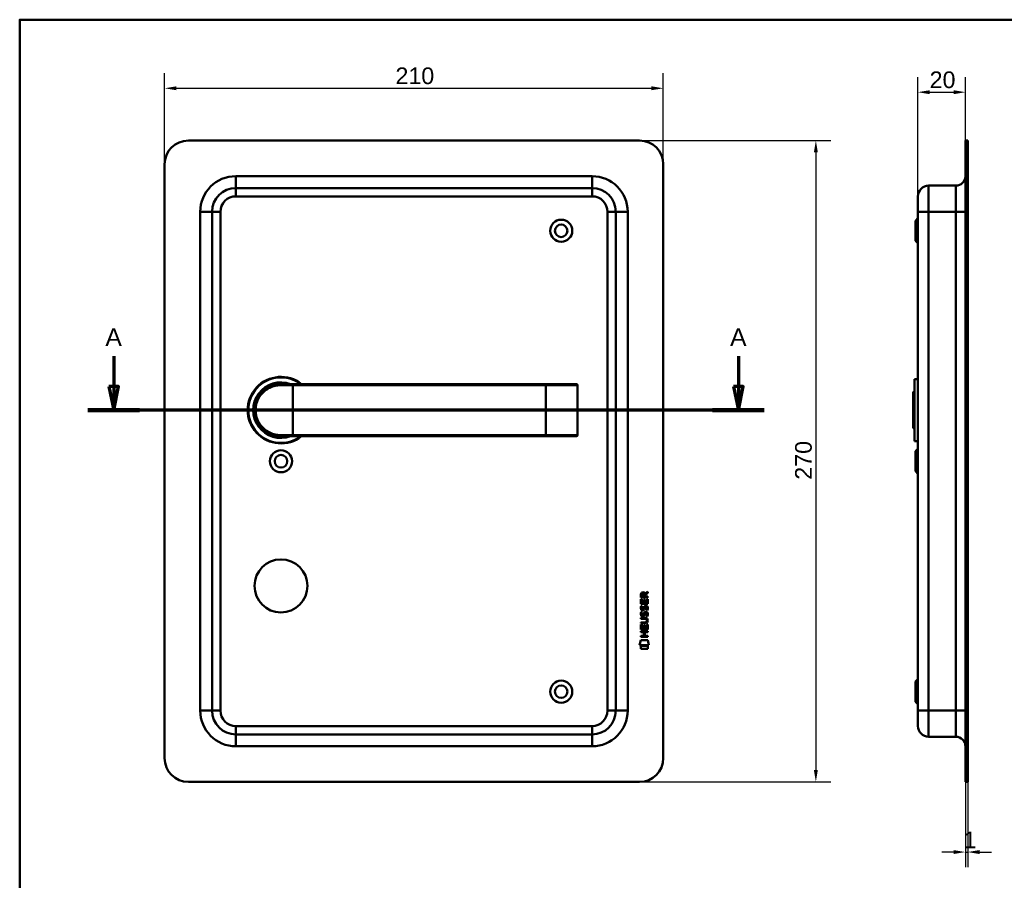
# Model space of a CAD drawing. Header units: millimetres. Extents: x 20 to 833, y 20 to 574.
# Tile 3 of 4: x 20 to 435, y 212 to 574. Entities that reach past the tile are written whole.
import ezdxf

# ---------------------------------------------------------------- set-up
doc = ezdxf.new("R2010")
doc.units = ezdxf.units.MM
doc.header["$LTSCALE"] = 2
for name, color, linetype, lineweight in [('Bemaßungen(DIN)', 7, 'Continuous', 25), ('Schnittansichtslinien(DIN)', 7, 'Continuous', 70), ('Sichtbare Kanten(DIN)', 7, 'Continuous', 50), ('Sichtbare tangentiale Kanten(DIN)', 7, 'Continuous', 50), ('Skizziergeometrie(DIN)', 7, 'Continuous', 50)]:
    doc.layers.add(name, color=color, linetype=linetype, lineweight=lineweight)
doc.styles.add('Aktuell-DINGroßer Text', font='arial.ttf')
doc.styles.add('STANDARD-DIN~0', font='arial.ttf')
doc.dimstyles.new('CAD-LAN', dxfattribs={"dimscale": 2, "dimtxt": 3.5, "dimasz": 2.5, "dimexe": 3.175, "dimexo": 0, "dimgap": 0.8, "dimtad": 1, "dimrnd": 1e-08, "dimtxsty": 'STANDARD-DIN~0', "dimcen": 0.09, "dimdle": 10, "dimclrd": 250, "dimclre": 250, "dimclrt": 250, "dimadec": 0, "dimazin": 2, "dimtfac": 1, "dimtmove": 0, "dimatfit": 3, "dimfxl": 1, "dimtolj": 1, "dimtzin": 0, "dimlwd": 25, "dimlwe": 25, "dimarcsym": 0})

# ---------------------------------------------------------------- blocks, each defined once
blk = doc.blocks.new('Ränder Standardrahmen')
at = {"layer": 'Skizziergeometrie(DIN)', "flags": 128}
blk.add_lwpolyline([(10, 10), (10, 287), (410, 287), (410, 10), (10, 10)], dxfattribs=at)
blk = doc.blocks.new('*D20')
at = {"layer": 'Bemaßungen(DIN)', "color": 250, "linetype": 'Continuous', "lineweight": 25, "true_color": 0x3f3f3f, "transparency": 16777216}
for p, q in [((398.25, 499.64), (398.25, 549.83)), ((418.25, 523.14), (418.25, 549.83)), ((403.25, 543.48), (413.25, 543.48))]:
    blk.add_line(p, q, dxfattribs=at)
at = {"layer": 'Bemaßungen(DIN)', "color": 250, "linetype": 'Continuous', "true_color": 0x3f3f3f, "transparency": 16777216}
for points in [[(403.25, 544.31), (403.25, 542.64), (398.25, 543.48)], [(413.25, 544.31), (413.25, 542.64), (418.25, 543.48)]]:
    blk.add_solid(points, dxfattribs=at)
at = {"layer": 'Defpoints', "color": 0, "linetype": 'Continuous', "transparency": 16777216}
for p in [(418.25, 543.48), (418.25, 523.14), (398.25, 499.64)]:
    blk.add_point(p, dxfattribs=at)
at = {"layer": 'Bemaßungen(DIN)', "color": 250, "linetype": 'Continuous', "lineweight": 25, "true_color": 0x3f3f3f, "transparency": 16777216, "insert": (403.19, 552.22), "char_height": 7, "attachment_point": 1, "style": 'STANDARD-DIN~0'}
blk.add_mtext('\\A1;20', dxfattribs=at)
blk = doc.blocks.new('*D21')
at = {"layer": 'Bemaßungen(DIN)', "color": 250, "linetype": 'Continuous', "lineweight": 25, "true_color": 0x3f3f3f, "transparency": 16777216}
for p, q in [((418.25, 253.14), (418.25, 217.27)), ((419.25, 253.14), (419.25, 217.27)), ((413.25, 223.62), (408.25, 223.62)), ((418.25, 223.62), (419.25, 223.62)), ((424.25, 223.62), (429.25, 223.62))]:
    blk.add_line(p, q, dxfattribs=at)
at = {"layer": 'Bemaßungen(DIN)', "color": 250, "linetype": 'Continuous', "true_color": 0x3f3f3f, "transparency": 16777216}
for points in [[(413.25, 224.45), (413.25, 222.78), (418.25, 223.62)], [(424.25, 224.45), (424.25, 222.78), (419.25, 223.62)]]:
    blk.add_solid(points, dxfattribs=at)
at = {"layer": 'Defpoints', "color": 0, "linetype": 'Continuous', "transparency": 16777216}
for p in [(418.25, 253.14), (419.25, 253.14), (419.25, 223.62)]:
    blk.add_point(p, dxfattribs=at)
at = {"layer": 'Bemaßungen(DIN)', "color": 250, "linetype": 'Continuous', "lineweight": 25, "true_color": 0x3f3f3f, "transparency": 16777216, "insert": (417.46, 232.25), "char_height": 7, "attachment_point": 1, "style": 'STANDARD-DIN~0'}
blk.add_mtext('\\A1;1', dxfattribs=at)
blk = doc.blocks.new('*D22')
at = {"layer": 'Bemaßungen(DIN)', "color": 250, "linetype": 'Continuous', "lineweight": 25, "true_color": 0x3f3f3f, "transparency": 16777216}
for p, q in [((81.03, 513.14), (81.03, 551.49)), ((291.03, 513.14), (291.03, 551.49)), ((86.03, 545.14), (286.03, 545.14))]:
    blk.add_line(p, q, dxfattribs=at)
at = {"layer": 'Bemaßungen(DIN)', "color": 250, "linetype": 'Continuous', "true_color": 0x3f3f3f, "transparency": 16777216}
for points in [[(86.03, 545.97), (86.03, 544.31), (81.03, 545.14)], [(286.03, 545.97), (286.03, 544.31), (291.03, 545.14)]]:
    blk.add_solid(points, dxfattribs=at)
at = {"layer": 'Defpoints', "color": 0, "linetype": 'Continuous', "transparency": 16777216}
for p in [(291.03, 545.14), (81.03, 513.14), (291.03, 513.14)]:
    blk.add_point(p, dxfattribs=at)
at = {"layer": 'Bemaßungen(DIN)', "color": 250, "linetype": 'Continuous', "lineweight": 25, "true_color": 0x3f3f3f, "transparency": 16777216, "insert": (178.25, 553.89), "char_height": 7, "attachment_point": 1, "style": 'STANDARD-DIN~0'}
blk.add_mtext('\\A1;210', dxfattribs=at)
blk = doc.blocks.new('*D23')
at = {"layer": 'Bemaßungen(DIN)', "color": 250, "linetype": 'Continuous', "lineweight": 25, "true_color": 0x3f3f3f, "transparency": 16777216}
for p, q in [((281.03, 523.14), (361.62, 523.14)), ((355.27, 518.14), (355.27, 258.14)), ((281.03, 253.14), (361.62, 253.14))]:
    blk.add_line(p, q, dxfattribs=at)
at = {"layer": 'Bemaßungen(DIN)', "color": 250, "linetype": 'Continuous', "true_color": 0x3f3f3f, "transparency": 16777216}
for points in [[(354.44, 518.14), (356.11, 518.14), (355.27, 523.14)], [(354.44, 258.14), (356.11, 258.14), (355.27, 253.14)]]:
    blk.add_solid(points, dxfattribs=at)
at = {"layer": 'Defpoints', "color": 0, "linetype": 'Continuous', "transparency": 16777216}
for p in [(281.03, 523.14), (281.03, 253.14), (355.27, 253.14)]:
    blk.add_point(p, dxfattribs=at)
at = {"layer": 'Bemaßungen(DIN)', "color": 250, "linetype": 'Continuous', "lineweight": 25, "true_color": 0x3f3f3f, "transparency": 16777216, "insert": (346.53, 380.36), "char_height": 7, "attachment_point": 1, "rotation": 90, "style": 'STANDARD-DIN~0'}
blk.add_mtext('\\A1;270', dxfattribs=at)
blk = doc.blocks.new('2DTransSchnitt0')
at = {"layer": 'Schnittansichtslinien(DIN)', "linetype": 'Continuous'}
for p, q in [((29.79, 216.2), (29.79, 209.82)), ((161.32, 216.2), (161.32, 209.82)), ((28.79, 209.82), (29.79, 204.82)), ((30.79, 209.82), (28.79, 209.82)), ((29.79, 209.82), (29.79, 204.82)), ((29.79, 204.82), (30.79, 209.82)), ((160.32, 209.82), (161.32, 204.82)), ((162.32, 209.82), (160.32, 209.82)), ((161.32, 209.82), (161.32, 204.82)), ((161.32, 204.82), (162.32, 209.82)), ((166.74, 204.82), (24.37, 204.82))]:
    blk.add_line(p, q, dxfattribs=at)
at = {"layer": 'Schnittansichtslinien(DIN)', "linetype": 'Continuous', "lineweight": 140}
for p, q in [((35.21, 204.82), (24.37, 204.82)), ((166.74, 204.82), (155.9, 204.82))]:
    blk.add_line(p, q, dxfattribs=at)
at = {"layer": 'Schnittansichtslinien(DIN)', "linetype": 'Continuous', "flags": 128}
for points in [[(28.79, 209.82), (29.79, 204.82), (30.79, 209.82), (28.79, 209.82)], [(160.32, 209.82), (161.32, 204.82), (162.32, 209.82), (160.32, 209.82)]]:
    blk.add_lwpolyline(points, dxfattribs=at)
at = {"layer": 'Schnittansichtslinien(DIN)'}
for points in [[(28.79, 209.82), (29.79, 204.82), (30.79, 209.82), (28.79, 209.82)], [(160.32, 209.82), (161.32, 204.82), (162.32, 209.82), (160.32, 209.82)]]:
    blk.add_solid(points, dxfattribs=at)
at = {"layer": 'Schnittansichtslinien(DIN)', "char_height": 3.73, "attachment_point": 7, "style": 'Aktuell-DINGroßer Text'}
for insert in [(28.04, 218.32), (159.57, 218.32)]:
    blk.add_mtext('A', dxfattribs=dict(at, insert=insert))

msp = doc.modelspace()

# ---------------------------------------------------------------- linework, layer by layer
at = {"layer": 'Sichtbare Kanten(DIN)'}
for p, q in [((281.026, 523.141), (91.026, 523.141)), ((418.2534, 513.141), (418.2534, 523.141)), ((419.2534, 523.141), (418.2534, 523.141)), ((419.2534, 523.141), (419.2534, 513.141)), ((81.026, 513.141), (81.026, 263.141)), ((291.026, 263.141), (291.026, 513.141)), ((418.2534, 513.141), (418.2534, 263.141)), ((419.2534, 513.141), (419.2534, 263.141)), ((261.026, 503.141), (111.026, 503.141)), ((414.2534, 504.141), (402.7534, 504.141)), ((398.2534, 493.141), (398.2534, 499.641)), ((101.026, 493.141), (101.026, 283.141)), ((271.026, 283.141), (271.026, 493.141)), ((397.2534, 489.391), (398.2534, 490.391)), ((397.2534, 480.891), (397.2534, 489.391)), ((398.2534, 493.141), (398.2534, 283.141)), ((397.2534, 480.891), (398.2534, 479.891)), ((130.026, 420.641), (135.026, 420.641)), ((241.526, 420.641), (135.026, 420.641)), ((254.4002, 420.641), (241.526, 420.641)), ((254.4002, 420.641), (254.4196, 420.641)), ((254.9196, 399.141), (254.9196, 420.141)), ((396.7534, 422.641), (396.7534, 396.641)), ((396.7534, 422.641), (398.2534, 422.641)), ((396.2534, 417.141), (396.7534, 417.641)), ((396.2534, 402.141), (396.2534, 417.141)), ((129.4094, 398.6586), (129.4094, 398.6583)), ((135.026, 398.641), (130.026, 398.641)), ((135.026, 398.641), (241.526, 398.641)), ((241.526, 398.641), (254.4002, 398.641)), ((254.4196, 398.641), (254.4002, 398.641)), ((396.2534, 402.141), (396.7534, 401.641)), ((396.7534, 396.641), (398.2534, 396.641)), ((397.2534, 392.391), (398.2534, 393.391)), ((397.2534, 383.891), (397.2534, 392.391)), ((397.2534, 383.891), (398.2534, 382.891)), ((281.6028, 330.8039), (281.605, 332.1174)), ((281.9533, 332.0734), (281.9526, 331.1852)), ((282.9702, 331.1844), (282.9709, 332.0726)), ((283.2678, 332.4335), (284.4631, 333.2236)), ((283.3206, 332.0346), (283.3199, 331.1841)), ((284.4628, 332.7895), (283.3206, 332.0346)), ((284.4631, 333.2236), (284.4628, 332.7895)), ((281.6006, 328.0737), (281.6022, 330.0779)), ((284.4591, 328.0714), (281.6006, 328.0737)), ((281.6022, 330.0779), (281.9505, 330.0777)), ((284.4612, 330.8017), (281.6028, 330.8039)), ((281.9505, 330.0777), (281.9492, 328.4505)), ((281.9492, 328.4505), (282.8438, 328.4497)), ((281.9526, 331.1852), (282.9702, 331.1844)), ((282.8438, 328.4497), (282.845, 329.8967)), ((282.845, 329.8967), (283.1934, 329.8964)), ((283.1934, 329.8964), (283.1923, 328.4495)), ((283.1923, 328.4495), (284.1109, 328.4487)), ((283.3199, 331.1841), (284.4615, 331.1832)), ((284.1109, 328.4487), (284.1122, 330.0958)), ((284.1122, 330.0958), (284.4607, 330.0955)), ((284.4607, 330.0955), (284.4591, 328.0714)), ((284.4615, 331.1832), (284.4612, 330.8017)), ((281.7703, 324.7533), (282.1089, 324.653)), ((281.7723, 327.2999), (282.111, 327.1995)), ((281.9667, 323.4217), (281.9739, 323.4044)), ((281.9687, 325.9683), (281.9759, 325.951)), ((282.6525, 325.8705), (282.6633, 325.8873)), ((283.6988, 324.4502), (283.6871, 324.4502)), ((283.7008, 326.9968), (283.6891, 326.9968)), ((281.592, 317.336), (281.5936, 319.3402)), ((281.5936, 319.3402), (281.942, 319.34)), ((281.594, 319.9113), (281.5943, 320.2884)), ((283.2397, 319.91), (281.594, 319.9113)), ((281.5943, 320.2884), (283.264, 320.2871)), ((281.5955, 321.8462), (281.5958, 322.2231)), ((283.2652, 321.8448), (281.5955, 321.8462)), ((281.5958, 322.2231), (283.2416, 322.2218)), ((281.942, 319.34), (281.9407, 317.7128)), ((282.6505, 323.324), (282.6613, 323.3408)), ((284.1023, 317.7111), (284.1036, 319.3583)), ((284.1036, 319.3583), (284.4521, 319.358)), ((284.1452, 321.0597), (284.1452, 321.0694)), ((284.4521, 319.358), (284.4505, 317.3337)), ((281.5897, 316.1655), (281.59, 316.5426)), ((282.8328, 316.1645), (281.5897, 316.1655)), ((281.59, 316.5426), (284.4486, 316.5403)), ((284.4505, 317.3337), (281.592, 317.336)), ((281.9407, 317.7128), (282.8353, 317.7121)), ((282.8315, 314.6069), (282.8328, 316.1645)), ((282.8353, 317.7121), (282.8365, 319.159)), ((282.8365, 319.159), (283.1849, 319.1587)), ((283.1849, 319.1587), (283.1838, 317.7118)), ((283.1838, 317.7118), (284.1023, 317.7111)), ((283.1891, 316.1642), (283.1879, 314.6066)), ((284.4483, 316.1632), (283.1891, 316.1642)), ((284.4486, 316.5403), (284.4483, 316.1632)), ((281.0571, 310.6537), (281.5161, 312.7865)), ((281.5161, 312.7865), (284.5223, 312.7841)), ((281.5882, 314.2309), (281.5885, 314.6079)), ((284.4468, 314.2286), (281.5882, 314.2309)), ((281.5885, 314.6079), (282.8315, 314.6069)), ((283.1879, 314.6066), (284.4471, 314.6056)), ((284.4471, 314.6056), (284.4468, 314.2286)), ((284.5223, 312.7841), (284.9722, 310.6506)), ((284.9722, 310.6506), (281.0571, 310.6537)), ((281.5156, 309.2259), (281.5165, 310.3679)), ((284.5125, 309.2235), (281.5156, 309.2259)), ((281.5165, 310.3679), (284.5134, 310.3655)), ((284.5134, 310.3655), (284.5125, 309.2235)), ((397.2534, 295.391), (398.2534, 296.391)), ((397.2534, 286.891), (397.2534, 295.391)), ((397.2534, 286.891), (398.2534, 285.891)), ((398.2534, 276.641), (398.2534, 283.141)), ((111.026, 273.141), (261.026, 273.141)), ((414.2534, 272.141), (402.7534, 272.141)), ((418.2534, 253.141), (418.2534, 263.141)), ((419.2534, 263.141), (419.2534, 253.141)), ((91.026, 253.141), (281.026, 253.141)), ((418.2534, 253.141), (419.2534, 253.141))]:
    msp.add_line(p, q, dxfattribs=at)
for centre, radius in [((248.026, 485.141), 4.65), ((248.026, 485.141), 2.65), ((130.026, 388.141), 4.65), ((130.026, 388.141), 2.65), ((130.026, 335.641), 11.15), ((248.026, 291.141), 4.65), ((248.026, 291.141), 2.65)]:
    msp.add_circle(centre, radius, dxfattribs=at)
for centre, radius, start, end in [((91.026, 513.141), 10, 90, 180), ((281.026, 513.141), 10, 0, 90), ((414.2534, 508.141), 4, 270, 0), ((111.026, 493.141), 10, 90, 180), ((261.026, 493.141), 10, 0, 90), ((402.7534, 499.641), 4.5, 90, 180), ((130.026, 409.641), 14, 51.786789, 308.213211), ((130.026, 409.641), 13.8, 52.854196, 307.145804), ((130.026, 409.641), 11.7, 70.080283, 289.919717), ((130.026, 409.641), 11.6, 71.491372, 288.508628), ((130.026, 409.641), 11.5, 73.042574, 286.957426), ((130.026, 409.641), 11.3, 76.768028, 283.231972), ((254.4196, 420.141), 0.5, 0, 90), ((117.703, 396.9429), 8.678, 20.412638, 20.414747), ((117.7031, 396.9429), 8.6778, 16.402383, 16.412022), ((127.7944, 399.5329), 0.85, 215.584443, 215.773143), ((127.7944, 399.5329), 0.85, 299.326793, 299.470887), ((254.4196, 399.141), 0.5, 270, 0), ((111.026, 283.141), 10, 180, 270), ((261.026, 283.141), 10, 270, 0), ((402.7534, 276.641), 4.5, 180, 270), ((414.2534, 268.141), 4, 0, 90), ((91.026, 263.141), 10, 180, 270), ((281.026, 263.141), 10, 270, 0)]:
    msp.add_arc(centre, radius, start, end, dxfattribs=at)
for centre, major_axis, ratio, start_param, end_param in [((283.1319, 331.3006), (0.9765, -1.2741), 0.51804149, 2.7627686, 3.73551306), ((281.7391, 331.2199), (-1.2419, -1.6396), 0.59949376, 2.73657233, 3.56737986), ((283.3185, 326.7791), (-1.192, -3.5398), 0.22151613, 5.96789791, 6.02703889), ((283.2347, 329.0789), (1.1034, 3.2961), 0.23129477, 2.81246194, 2.87342131), ((282.714, 326.7622), (0.5741, 1.0041), 0.54384094, 2.75343041, 3.21372411), ((282.5941, 325.895), (0.0982, 0.1394), 0.36417157, 4.48449266, 4.7925708), ((283.0404, 322.7656), (-0.838, -1.6403), 0.45945215, 2.83441855, 3.35611135), ((283.0412, 325.3099), (0.8393, 1.6425), 0.45910241, 5.97618772, 6.49757551), ((282.7197, 324.2244), (-0.5826, -1.0124), 0.54160498, 5.89850192, 6.35633323), ((282.592, 323.3484), (-0.0982, -0.1394), 0.36417158, 1.34290001, 1.65097814), ((279.4243, 324.5921), (4.8083, -4.3226), 0.37420137, 5.88811297, 6.60645232), ((279.4204, 317.548), (4.8136, 4.3126), 0.37426609, 5.95992819, 6.67839211), ((260.7121, 340.8966), (23.2662, -20.361), 0.13713392, 6.12750203, 6.40243503)]:
    msp.add_ellipse(centre, major_axis=major_axis, ratio=ratio, start_param=start_param, end_param=end_param, dxfattribs=at)
for points, knots in [([(130.026, 420.641), (128.3691, 420.641), (126.7265, 420.2611), (125.2535, 419.5518), (123.7806, 418.8425), (122.4765, 417.8071), (121.4511, 416.531), (120.4258, 415.2549), (119.6825, 413.7363), (119.3085, 412.1179), (118.9345, 410.4995), (118.9349, 408.7795), (119.3089, 407.1623), (119.683, 405.5451), (120.4255, 404.0277), (121.4506, 402.7517), (122.4758, 401.4757), (123.7798, 400.44), (125.2529, 399.7306), (126.726, 399.0211), (128.3691, 398.641), (130.026, 398.641)], [-3.34328141, -3.34328141, -3.34328141, -3.34328141, -2.86566978, -2.86566978, -2.86566978, -2.38805815, -2.38805815, -2.38805815, -1.91044652, -1.91044652, -1.91044652, -1.43283489, -1.43283489, -1.43283489, -0.95522326, -0.95522326, -0.95522326, -0.47761163, -0.47761163, -0.47761163, 0, 0, 0, 0]), ([(284.1452, 321.0694), (284.1452, 321.1161), (284.1428, 321.163), (284.1266, 321.2984), (284.1042, 321.386), (284.0297, 321.5366), (283.9834, 321.598), (283.8633, 321.7038), (283.7925, 321.7439), (283.5755, 321.8273), (283.4159, 321.8447), (283.2652, 321.8448)], [0, 0, 0, 0, 0.014004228, 0.014004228, 0.040894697, 0.040894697, 0.064390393, 0.064390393, 0.08887549, 0.08887549, 0.134135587, 0.134135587, 0.134135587, 0.134135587])]:
    msp.add_open_spline(points, degree=3, knots=knots, dxfattribs=at)
for points in [[(281.605, 332.1174), (281.6191, 332.559), (281.8511, 333.0211), (282.4641, 333.0206)], [(282.9709, 332.0726), (282.9712, 332.3457), (282.8842, 332.6711), (282.4688, 332.6715)], [(281.6467, 323.2748), (281.5561, 323.5156), (281.5272, 323.7489), (281.5692, 324.0771)], [(281.6487, 325.8214), (281.5582, 326.0621), (281.5293, 326.2954), (281.5712, 326.6237)], [(281.5692, 324.0771), (281.5869, 324.2163), (281.6283, 324.4232), (281.6993, 324.5964)], [(281.5712, 326.6237), (281.589, 326.7629), (281.6304, 326.9698), (281.7013, 327.143)], [(282.208, 325.3607), (281.9846, 325.3937), (281.755, 325.539), (281.6487, 325.8214)], [(281.6993, 324.5964), (281.7187, 324.6459), (281.7702, 324.7533), (281.7703, 324.7533)], [(281.7013, 327.143), (281.7208, 327.1924), (281.7723, 327.2998), (281.7723, 327.2999)], [(281.954, 324.1885), (281.8899, 323.936), (281.8837, 323.7117), (281.9421, 323.4957)], [(281.956, 326.735), (281.8919, 326.4825), (281.8857, 326.2583), (281.9441, 326.0422)], [(282.1089, 324.653), (282.1089, 324.6529), (281.9889, 324.3264), (281.954, 324.1885)], [(282.111, 327.1995), (282.1109, 327.1995), (281.991, 326.8729), (281.956, 326.735)], [(282.1807, 325.7382), (282.3276, 325.6783), (282.516, 325.7141), (282.6213, 325.8287)], [(282.3627, 325.348), (282.2621, 325.3493), (282.2411, 325.3559), (282.208, 325.3607)], [(282.9906, 325.7125), (282.8752, 325.5027), (282.6802, 325.3439), (282.3627, 325.348)], [(282.6613, 323.3408), (282.73, 323.4504), (282.787, 323.6139), (282.8419, 323.8591)], [(282.6633, 325.8873), (282.732, 325.997), (282.789, 326.1605), (282.844, 326.4057)], [(282.8419, 323.8591), (282.926, 324.2269), (283.0282, 324.4383), (283.1693, 324.6057)], [(282.844, 326.4057), (282.928, 326.7735), (283.0303, 326.9848), (283.1713, 327.1523)], [(283.1812, 323.7087), (283.1268, 323.4688), (283.0644, 323.3038), (282.9886, 323.166)], [(283.1833, 326.2552), (283.1288, 326.0154), (283.0664, 325.8504), (282.9906, 325.7125)], [(283.1693, 324.6057), (283.2623, 324.716), (283.3926, 324.7883), (283.5722, 324.8123)], [(283.1713, 327.1523), (283.2643, 327.2626), (283.3946, 327.3349), (283.5742, 327.3589)], [(283.23, 323.9074), (283.2223, 323.8772), (283.182, 323.7111), (283.1812, 323.7087)], [(283.232, 326.4539), (283.2243, 326.4238), (283.1841, 326.2576), (283.1833, 326.2552)], [(283.416, 324.3323), (283.3452, 324.2437), (283.2846, 324.1055), (283.23, 323.9074)], [(283.418, 326.8789), (283.3473, 326.7903), (283.2867, 326.6521), (283.232, 326.4539)], [(283.6871, 324.4502), (283.5654, 324.4503), (283.4902, 324.4176), (283.416, 324.3323)], [(283.6891, 326.9968), (283.5674, 326.9969), (283.4922, 326.9642), (283.418, 326.8789)], [(283.5722, 324.8123), (283.8596, 324.8507), (284.1424, 324.7505), (284.336, 324.434)], [(283.5742, 327.3589), (283.8616, 327.3973), (284.1444, 327.297), (284.338, 326.9805)], [(283.8929, 325.4141), (283.893, 325.4141), (284.0477, 325.6681), (284.1067, 325.9527)], [(284.2616, 325.3273), (284.2412, 325.332), (283.893, 325.414), (283.8929, 325.4141)], [(284.1046, 323.4062), (284.1736, 323.7393), (284.1733, 324.0154), (284.0671, 324.2127)], [(284.1067, 325.9527), (284.1756, 326.2859), (284.1753, 326.5619), (284.0691, 326.7592)], [(284.4843, 323.4991), (284.4544, 323.1681), (284.2963, 322.8384), (284.2595, 322.7807)], [(284.4863, 326.0457), (284.4564, 325.7146), (284.2984, 325.3849), (284.2616, 325.3273)], [(284.336, 324.434), (284.446, 324.2534), (284.4998, 324.0344), (284.4996, 323.7647)], [(284.338, 326.9805), (284.4481, 326.7999), (284.5018, 326.581), (284.5016, 326.3112)], [(284.4996, 323.7647), (284.4995, 323.6798), (284.4928, 323.594), (284.4843, 323.4991)], [(284.5016, 326.3112), (284.5015, 326.2263), (284.4948, 326.1406), (284.4863, 326.0457)], [(282.206, 322.8142), (281.9826, 322.8471), (281.7529, 322.9925), (281.6467, 323.2748)], [(282.1787, 323.1916), (282.3256, 323.1317), (282.514, 323.1675), (282.6193, 323.2821)], [(282.3607, 322.8014), (282.26, 322.8028), (282.239, 322.8093), (282.206, 322.8142)], [(282.9886, 323.166), (282.8732, 322.9561), (282.6782, 322.7974), (282.3607, 322.8014)], [(283.8909, 322.8675), (283.8909, 322.8676), (284.0457, 323.1215), (284.1046, 323.4062)], [(284.2595, 322.7807), (284.2391, 322.7854), (283.891, 322.8675), (283.8909, 322.8675)]]:
    msp.add_open_spline(points, degree=3, dxfattribs=at)
at = {"layer": 'Sichtbare tangentiale Kanten(DIN)'}
for p, q in [((418.2534, 513.141), (419.2534, 513.141)), ((111.026, 508.141), (261.026, 508.141)), ((111.026, 508.141), (111.026, 503.141)), ((261.026, 508.141), (261.026, 503.141)), ((111.026, 499.641), (111.026, 503.141)), ((261.026, 499.641), (261.026, 503.141)), ((402.7534, 504.141), (402.7534, 493.141)), ((414.2534, 493.141), (414.2534, 504.141)), ((261.026, 499.641), (111.026, 499.641)), ((96.026, 283.141), (96.026, 493.141)), ((96.026, 493.141), (101.026, 493.141)), ((104.526, 493.141), (101.026, 493.141)), ((104.526, 493.141), (104.526, 283.141)), ((267.526, 283.141), (267.526, 493.141)), ((267.526, 493.141), (271.026, 493.141)), ((276.026, 493.141), (271.026, 493.141)), ((276.026, 493.141), (276.026, 283.141)), ((402.7534, 493.141), (398.2534, 493.141)), ((402.7534, 283.141), (402.7534, 493.141)), ((414.2534, 493.141), (402.7534, 493.141)), ((414.2534, 493.141), (418.2534, 493.141)), ((414.2534, 493.141), (414.2534, 283.141)), ((135.026, 420.141), (129.9688, 420.141)), ((135.026, 420.641), (135.026, 420.141)), ((135.026, 420.141), (241.526, 420.141)), ((135.026, 399.141), (135.026, 420.141)), ((241.526, 420.641), (241.526, 420.141)), ((241.526, 399.141), (241.526, 420.141)), ((241.526, 420.141), (254.8808, 420.141)), ((254.8808, 420.141), (254.8808, 399.141)), ((254.9196, 420.141), (254.8808, 420.141)), ((129.9688, 399.141), (135.026, 399.141)), ((241.526, 399.141), (135.026, 399.141)), ((135.026, 398.641), (135.026, 399.141)), ((241.526, 398.641), (241.526, 399.141)), ((254.8808, 399.141), (241.526, 399.141)), ((254.8808, 399.141), (254.9196, 399.141)), ((96.026, 283.141), (101.026, 283.141)), ((104.526, 283.141), (101.026, 283.141)), ((267.526, 283.141), (271.026, 283.141)), ((276.026, 283.141), (271.026, 283.141)), ((402.7534, 283.141), (398.2534, 283.141)), ((402.7534, 283.141), (402.7534, 272.141)), ((414.2534, 283.141), (402.7534, 283.141)), ((414.2534, 283.141), (418.2534, 283.141)), ((414.2534, 272.141), (414.2534, 283.141)), ((111.026, 276.641), (261.026, 276.641)), ((111.026, 273.141), (111.026, 276.641)), ((261.026, 276.641), (261.026, 273.141)), ((111.026, 273.141), (111.026, 268.141)), ((261.026, 268.141), (261.026, 273.141)), ((261.026, 268.141), (111.026, 268.141)), ((419.2534, 263.141), (418.2534, 263.141))]:
    msp.add_line(p, q, dxfattribs=at)
for centre, radius, start, end in [((111.026, 493.141), 15, 90, 180), ((261.026, 493.141), 15, 0, 90), ((111.026, 493.141), 6.5, 90, 180), ((261.026, 493.141), 6.5, 0, 90), ((111.026, 283.141), 15, 180, 270), ((111.026, 283.141), 6.5, 180, 270), ((261.026, 283.141), 6.5, 270, 0), ((261.026, 283.141), 15, 270, 0)]:
    msp.add_arc(centre, radius, start, end, dxfattribs=at)
for centre, major_axis, ratio, start_param, end_param in [((130.026, 420.141), (0, 0.5), 0.11450382, 0, 1.57079633), ((254.4002, 420.141), (0, 0.5), 0.9612617, 4.71238898, 6.28318531), ((130.026, 399.141), (0, -0.5), 0.11450382, 4.71238898, 6.28318531), ((254.4002, 399.141), (0, -0.5), 0.9612617, 0, 1.57079633)]:
    msp.add_ellipse(centre, major_axis=major_axis, ratio=ratio, start_param=start_param, end_param=end_param, dxfattribs=at)
msp.add_open_spline([(129.9688, 399.141), (128.3691, 399.141), (126.783, 399.5051), (125.3605, 400.1815), (123.9381, 400.8579), (122.6788, 401.8466), (121.6891, 403.0647), (120.6995, 404.2827), (119.9785, 405.7301), (119.6192, 407.2745), (119.2599, 408.8189), (119.2613, 410.4603), (119.6213, 412.0053), (119.9813, 413.5504), (120.701, 414.9991), (121.6902, 416.2176), (122.6794, 417.4361), (123.9391, 418.4245), (125.3613, 419.1007), (126.7836, 419.7769), (128.3691, 420.141), (129.9688, 420.141)], degree=3, knots=[0, 0, 0, 0, 0.47761163, 0.47761163, 0.47761163, 0.95522326, 0.95522326, 0.95522326, 1.43283489, 1.43283489, 1.43283489, 1.91044652, 1.91044652, 1.91044652, 2.38805815, 2.38805815, 2.38805815, 2.86566978, 2.86566978, 2.86566978, 3.34328141, 3.34328141, 3.34328141, 3.34328141], dxfattribs=at)

# ---------------------------------------------------------------- block references
at = {"xscale": 2, "yscale": 2, "zscale": 2}
msp.add_blockref('Ränder Standardrahmen', (0, 0), dxfattribs=at)
at = {"layer": 'Schnittansichtslinien(DIN)', "xscale": 2, "yscale": 2, "zscale": 2}
msp.add_blockref('2DTransSchnitt0', (0, 0), dxfattribs=at)

# ---------------------------------------------------------------- dimensions: what is measured, and where the dimension line sits
at = {"layer": 'Bemaßungen(DIN)', "color": 250, "linetype": 'Continuous', "lineweight": 25, "true_color": 0x3f3f3f}
for base, p1, p2, angle, override, picture, middle in [((291.026, 545.141), (81.026, 513.141), (291.026, 513.141), 180, {"dimgap": 0.8, "dimdec": 2, "dimtol": 0, "dimlim": 0, "dimtp": 0, "dimtm": 0, "dimtdec": 2, "dimtofl": 0, "dimatfit": 1}, '*D22', (186.026, 545.141)), ((418.2534, 543.4752), (398.2534, 499.641), (418.2534, 523.141), 180, {"dimgap": 0.8, "dimdec": 2, "dimtol": 0, "dimlim": 0, "dimtp": 0, "dimtm": 0, "dimtdec": 2, "dimtofl": 0, "dimatfit": 1}, '*D20', (408.2534, 543.4752)), ((355.2736, 253.141), (281.026, 523.141), (281.026, 253.141), 90, {"dimgap": 0.8, "dimdec": 2, "dimtol": 0, "dimlim": 0, "dimtp": 0, "dimtm": 0, "dimtdec": 2, "dimtofl": 0, "dimatfit": 1}, '*D23', (355.2736, 388.141)), ((419.2534, 223.6171), (418.2534, 253.141), (419.2534, 253.141), 180, {"dimgap": 0.8, "dimdec": 2, "dimtol": 0, "dimlim": 0, "dimtp": 0, "dimtm": 0, "dimtdec": 2, "dimtofl": 1, "dimatfit": 1}, '*D21', (418.7534, 223.6171))]:
    dim = msp.add_linear_dim(base=base, p1=p1, p2=p2, angle=angle, dimstyle='CAD-LAN', override=override, dxfattribs=at)
    dim.commit()
    dim.dimension.update_dxf_attribs({"geometry": picture, "text_midpoint": middle, "dimtype": 160})

doc.saveas('drawing.dxf')
